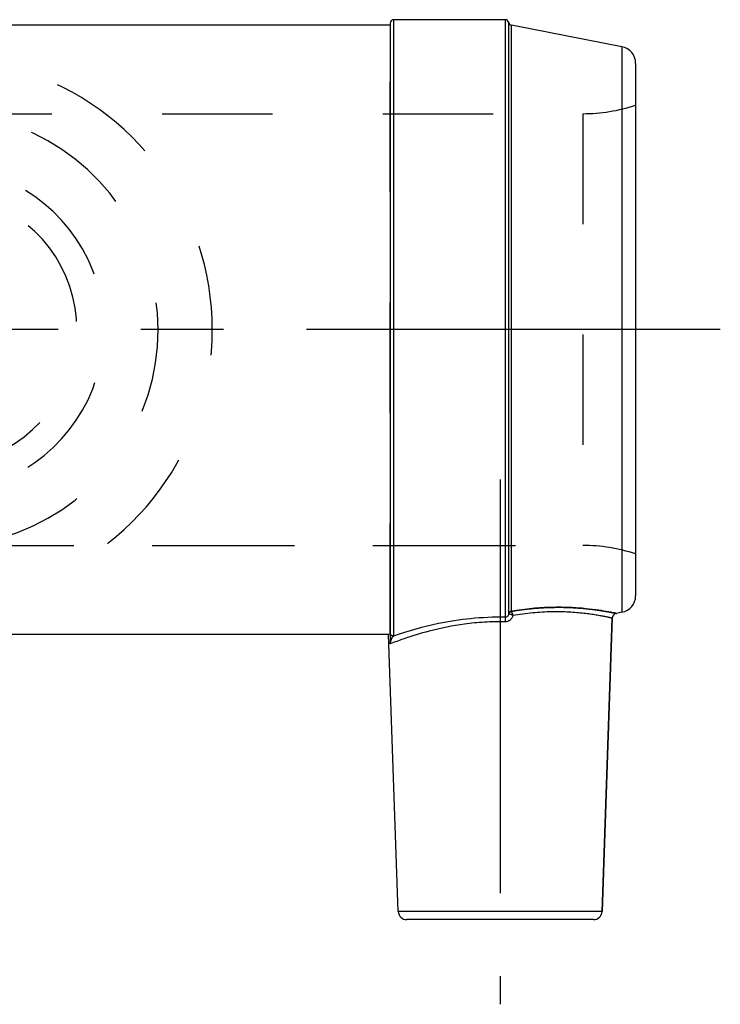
# Model space of a CAD drawing. Header units: millimetres. Extents: x 441 to 559, y 468 to 532.
# Tile 3 of 3: x 518 to 559, y 468 to 527. Entities that reach past the tile are written whole.
import ezdxf

# ---------------------------------------------------------------- set-up
doc = ezdxf.new("R2010")
doc.units = ezdxf.units.MM
doc.header["$LTSCALE"] = 65.185185
doc.linetypes.add('CENTER', pattern=[0.6, 0.375, -0.075, 0.075, -0.075])
doc.linetypes.add('HIDDEN', pattern=[0.2, 0.1, -0.1])
for name, color, linetype in [('ACHSEN_S', 7, 'CONTINUOUS'), ('KOERPER', 7, 'CONTINUOUS'), ('KONST.EL_MIT_GEO', 7, 'CONTINUOUS'), ('KURVEN', 7, 'CONTINUOUS')]:
    doc.layers.add(name, color=color, linetype=linetype)

msp = doc.modelspace()

# ---------------------------------------------------------------- linework, layer by layer
at = {"layer": 'ACHSEN_S', "color": 2, "linetype": 'CENTER'}
msp.add_line((559, 508.275), (441, 508.275), dxfattribs=at)
at = {"layer": 'KOERPER', "color": 7, "linetype": 'Continuous'}
for p, q in [((460.5, 526.275), (539.5, 526.275)), ((546.305, 526.575), (539.7, 526.575)), ((552.017, 473.908), (552.622, 491.228)), ((539.412, 490.275), (460.588, 490.275)), ((539.5, 490.308), (539.412, 490.275)), ((539.983, 473.908), (539.412, 490.275))]:
    msp.add_line(p, q, dxfattribs=at)
at = {"layer": 'KOERPER', "color": 8, "linetype": 'HIDDEN'}
for p, q in [((539.5, 490.308), (539.5, 526.275)), ((513, 521.025), (550.878, 521.025)), ((447.228, 495.525), (550.878, 495.525))]:
    msp.add_line(p, q, dxfattribs=at)
at = {"layer": 'KOERPER', "color": 2, "linetype": 'CENTER'}
msp.add_line((546, 499.425), (546, 468.425), dxfattribs=at)
at = {"layer": 'KONST.EL_MIT_GEO', "color": 7, "linetype": 'Continuous'}
for p, q in [((539.5, 526.375), (539.5, 489.77)), ((539.7, 526.575), (539.7, 490.176)), ((546.305, 491.284), (546.305, 526.575)), ((546.503, 491.492), (546.503, 526.407)), ((553.191, 524.974), (546.662, 526.244)), ((546.662, 491.644), (546.662, 526.244)), ((553.191, 524.974), (553.191, 491.576)), ((554, 523.993), (554, 492.557)), ((553.191, 491.576), (552.864, 491.512)), ((552.622, 491.228), (552.017, 473.908)), ((552.017, 473.908), (539.983, 473.908)), ((551.517, 473.425), (540.483, 473.425))]:
    msp.add_line(p, q, dxfattribs=at)
at = {"layer": 'KONST.EL_MIT_GEO', "color": 8, "linetype": 'HIDDEN'}
for p in [(550.878, 521.025), (449.122, 495.525)]:
    msp.add_line(p, (550.878, 495.525), dxfattribs=at)
at = {"layer": 'KONST.EL_MIT_GEO', "color": 7, "linetype": 'Continuous'}
for centre, radius, start, end in [((539.7, 526.375), 0.2, 90, 180.0001), ((546.305, 526.375), 0.2, 9.33277, 90), ((546.7, 526.44), 0.2, 189.33277, 259), ((553, 523.993), 1, 0, 79), ((553, 492.557), 1, 281, 360), ((552.922, 491.218), 0.3, 100.99997, 178.00002), ((540.483, 473.925), 0.5, 182, 270), ((551.517, 473.925), 0.5, 270, 358)]:
    msp.add_arc(centre, radius, start, end, dxfattribs=at)
at = {"layer": 'KONST.EL_MIT_GEO', "color": 8, "linetype": 'HIDDEN'}
for centre, start, end in [((550.878, 531.025), 270, 288.19487), ((550.878, 485.525), 71.80513, 90)]:
    msp.add_arc(centre, 10, start, end, dxfattribs=at)
at = {"layer": 'KONST.EL_MIT_GEO', "color": 7, "linetype": 'Continuous'}
for points, knots in [([(546.748, 491.382), (546.734, 491.332), (546.692, 491.234), (546.588, 491.113), (546.45, 491.032), (546.344, 491.015), (546.292, 491.016)], [0, 0, 0, 0, 0.250464, 0.500582, 0.750347, 1, 1, 1, 1]), ([(546.503, 491.492), (546.5, 491.467), (546.488, 491.417), (546.45, 491.348), (546.387, 491.295), (546.332, 491.282), (546.305, 491.284)], [0, 0, 0, 0, 0.239945, 0.487419, 0.742334, 1, 1, 1, 1]), ([(546.503, 491.492), (546.506, 491.511), (546.519, 491.547), (546.555, 491.594), (546.604, 491.628), (546.642, 491.64), (546.662, 491.644)], [0, 0, 0, 0, 0.242353, 0.489461, 0.742357, 1, 1, 1, 1]), ([(546.516, 491.486), (546.513, 491.487), (546.509, 491.488), (546.504, 491.491), (546.503, 491.492)], [0, 0, 0, 0, 0.647963, 1, 1, 1, 1]), ([(546.516, 491.486), (546.526, 491.52), (546.565, 491.586), (546.63, 491.625), (546.665, 491.634)], [0, 0, 0, 0, 0.497141, 1, 1, 1, 1]), ([(546.748, 491.382), (546.702, 491.407), (546.626, 491.444), (546.547, 491.475), (546.516, 491.486)], [0, 0, 0, 0, 0.617088, 1, 1, 1, 1]), ([(552.864, 491.512), (552.854, 491.514), (552.815, 491.522), (552.727, 491.54), (552.582, 491.569), (552.278, 491.625), (551.769, 491.708), (551.016, 491.802), (550.093, 491.869), (549.031, 491.879), (547.87, 491.81), (547.072, 491.704), (546.665, 491.634)], [0, 0, 0, 0, 0.004834, 0.019275, 0.04314, 0.076141, 0.167981, 0.29108, 0.441085, 0.613094, 0.801503, 1, 1, 1, 1]), ([(546.665, 491.634), (546.668, 491.62), (546.677, 491.587), (546.704, 491.502), (546.729, 491.432), (546.748, 491.382)], [0, 0, 0, 0, 0.161741, 0.395674, 1, 1, 1, 1]), ([(552.622, 491.228), (552.622, 491.228), (552.621, 491.228), (552.62, 491.229), (552.618, 491.229), (552.613, 491.23), (552.605, 491.232), (552.593, 491.234), (552.578, 491.238), (552.559, 491.242), (552.537, 491.247), (552.5, 491.255), (552.446, 491.266), (552.372, 491.282), (552.284, 491.3), (552.183, 491.32), (552.07, 491.342), (551.894, 491.375), (551.644, 491.417), (551.309, 491.467), (550.93, 491.515), (550.51, 491.556), (550.051, 491.588), (549.558, 491.605), (548.844, 491.606), (547.901, 491.553), (547.138, 491.45), (546.748, 491.382)], [0, 0, 0, 0, 0.000074, 0.000298, 0.000669, 0.00119, 0.002676, 0.004756, 0.007427, 0.010687, 0.014535, 0.018967, 0.029572, 0.042473, 0.057633, 0.075014, 0.094571, 0.116255, 0.165796, 0.223193, 0.287963, 0.359594, 0.437533, 0.521186, 0.609899, 0.799529, 1, 1, 1, 1]), ([(546.292, 491.016), (545.886, 491.023), (545.083, 491.007), (543.577, 490.86), (541.968, 490.536), (540.517, 490.091), (539.76, 489.813), (539.502, 489.713)], [0, 0, 0, 0, 0.175284, 0.345973, 0.651936, 0.880948, 1, 1, 1, 1]), ([(546.305, 491.284), (545.617, 491.296), (544.288, 491.239), (542.069, 490.894), (540.568, 490.473), (539.7, 490.176)], [0, 0, 0, 0, 0.306983, 0.591221, 1, 1, 1, 1]), ([(546.305, 491.284), (546.303, 491.269), (546.3, 491.234), (546.295, 491.145), (546.293, 491.07), (546.292, 491.016)], [0, 0, 0, 0, 0.16185, 0.396059, 1, 1, 1, 1]), ([(539.7, 490.176), (539.674, 490.176), (539.622, 490.187), (539.555, 490.231), (539.51, 490.296), (539.5, 490.348), (539.5, 490.374)], [0, 0, 0, 0, 0.251276, 0.501807, 0.75128, 1, 1, 1, 1]), ([(539.502, 489.713), (539.502, 489.717), (539.5, 489.736), (539.5, 489.755), (539.5, 489.77)], [0, 0, 0, 0, 0.243358, 1, 1, 1, 1]), ([(539.511, 489.795), (539.51, 489.79), (539.506, 489.763), (539.503, 489.735), (539.502, 489.713)], [0, 0, 0, 0, 0.186682, 1, 1, 1, 1]), ([(539.7, 490.176), (539.677, 490.155), (539.636, 490.103), (539.584, 490.015), (539.54, 489.912), (539.519, 489.836), (539.511, 489.795)], [0, 0, 0, 0, 0.218506, 0.456394, 0.708873, 1, 1, 1, 1])]:
    msp.add_open_spline(points, degree=3, knots=knots, dxfattribs=at)
at = {"layer": 'KONST.EL_MIT_GEO', "color": 8, "linetype": 'HIDDEN'}
for points, knots in [([(546.516, 491.486), (546.526, 491.52), (546.565, 491.586), (546.63, 491.625), (546.665, 491.634)], [0, 0, 0, 0, 0.497141, 1, 1, 1, 1]), ([(546.665, 491.634), (547.072, 491.704), (547.87, 491.81), (549.031, 491.879), (550.093, 491.869), (551.016, 491.802), (551.769, 491.709), (552.327, 491.617), (552.67, 491.552), (552.825, 491.52), (552.864, 491.512)], [0, 0, 0, 0, 0.198497, 0.386907, 0.558916, 0.70892, 0.83202, 0.923859, 0.980725, 1, 1, 1, 1]), ([(546.305, 491.284), (546.303, 491.269), (546.3, 491.234), (546.295, 491.145), (546.293, 491.07), (546.292, 491.016)], [0, 0, 0, 0, 0.16185, 0.396059, 1, 1, 1, 1]), ([(539.502, 489.713), (539.504, 489.771), (539.524, 489.869), (539.575, 489.996), (539.63, 490.095), (539.675, 490.153), (539.7, 490.176)], [0, 0, 0, 0, 0.339941, 0.576916, 0.79786, 1, 1, 1, 1])]:
    msp.add_open_spline(points, degree=3, knots=knots, dxfattribs=at)
at = {"layer": 'KONST.EL_MIT_GEO', "color": 7, "linetype": 'Continuous'}
msp.add_open_spline([(546.662, 491.644), (546.662, 491.641), (546.663, 491.637), (546.665, 491.634)], degree=3, dxfattribs=at)
at = {"layer": 'KURVEN', "color": 8, "linetype": 'HIDDEN'}
for radius, start, end in [(16, 214.52925, 145.47075), (12.8, 221.17443, 138.82557), (9.6, 224.27472, 135.72494), (8, 270, 136.34761)]:
    msp.add_arc((513, 508.275), radius, start, end, dxfattribs=at)

doc.saveas('drawing.dxf')
